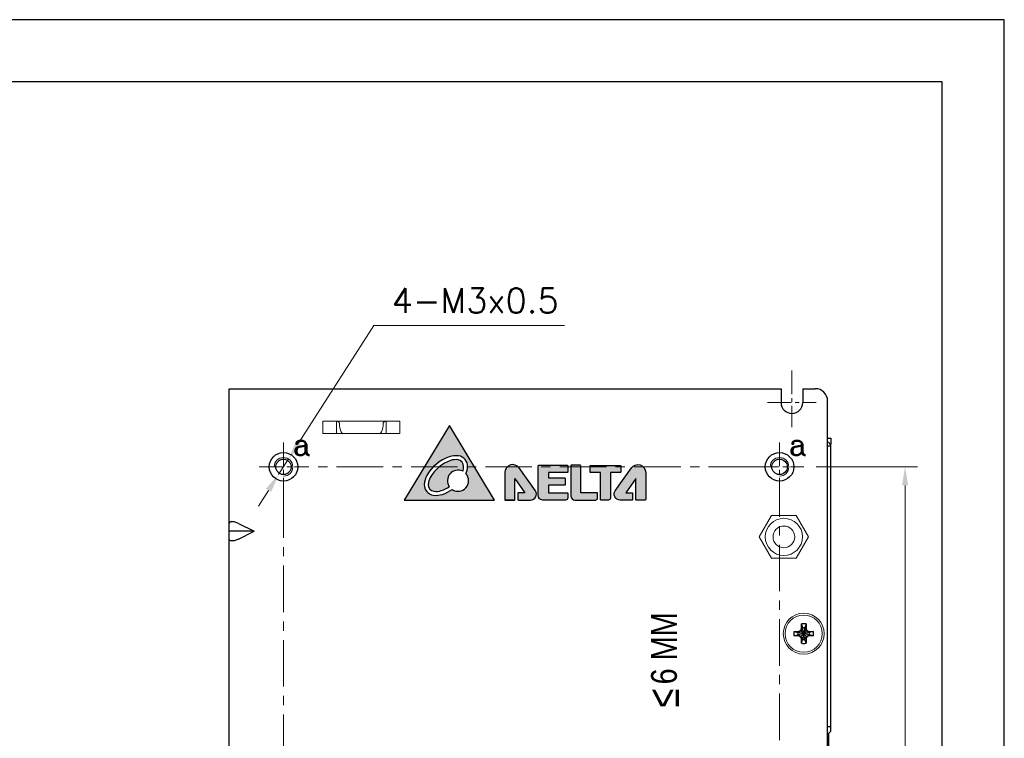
# Model space of a CAD drawing. Header units: inches. Extents: x 0 to 5108, y 0 to 2887.
# Tile 8 of 8: x 261 to 420, y 181 to 297. Entities that reach past the tile are written whole.
import ezdxf

# ---------------------------------------------------------------- set-up
doc = ezdxf.new("R2010")
doc.units = ezdxf.units.IN
doc.header["$MEASUREMENT"] = 0
doc.linetypes.add('CENTER', pattern=[0.6, 0.375, -0.075, 0.075, -0.075])
doc.linetypes.add('CENTER2', pattern=[28.574999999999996, 19.05, -3.174999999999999, 3.174999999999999, -3.174999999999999])
for name, color, linetype, lineweight in [('Center', 1, 'CENTER2', 9), ('Dimension', 2, 'Continuous', 9), ('Line', 3, 'Continuous', 25)]:
    doc.layers.add(name, color=color, linetype=linetype, lineweight=lineweight)
doc.styles.add('arial', font='arial.ttf', dxfattribs={"height": 5})
doc.styles.add('ROMANC', font='romanc')
doc.styles.add('ROMANS', font='romans')
doc.dimstyles.new('yutana', dxfattribs={"dimscale": 2, "dimtxt": 2, "dimasz": 1.5, "dimexe": 1, "dimexo": 1, "dimgap": 1, "dimtad": 1, "dimdec": 1, "dimzin": 0, "dimdsep": 46, "dimtxsty": 'ROMANS', "dimcen": 0, "dimadec": 0, "dimazin": 0, "dimtp": 0.01, "dimtm": 0.01, "dimtfac": 1, "dimtdec": 1, "dimtmove": 0, "dimatfit": 3, "dimfxl": 1, "dimtolj": 1, "dimtzin": 0, "dimlwd": 0, "dimlwe": 0, "dimarcsym": 0})

# ---------------------------------------------------------------- blocks, each defined once
blk = doc.blocks.new('*D22')
at = {"layer": 'Defpoints', "color": 0}
for p in [(387.6824804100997, 224.9000000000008), (404, 224.9000000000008), (387.6824804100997, 104.8999999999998)]:
    blk.add_point(p, dxfattribs=at)
at = {"layer": 'Dimension', "color": 0, "lineweight": 0}
for p, q in [((389.6824804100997, 224.9000000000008), (406, 224.9000000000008)), ((403.9999999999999, 107.8999999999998), (404, 221.9000000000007)), ((389.6824804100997, 104.8999999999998), (405.9999999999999, 104.8999999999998))]:
    blk.add_line(p, q, dxfattribs=at)
at = {"layer": 'Dimension', "color": 0}
for points in [[(403.5, 221.9000000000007), (404.4999999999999, 221.9000000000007), (404, 224.9000000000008)], [(403.4999999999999, 107.8999999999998), (404.4999999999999, 107.8999999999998), (403.9999999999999, 104.8999999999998)]]:
    blk.add_solid(points, dxfattribs=at)
at = {"layer": 'Dimension', "color": 0, "insert": (400, 164.9000000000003), "char_height": 4, "attachment_point": 5, "rotation": 90, "style": 'ROMANS'}
blk.add_mtext('\\A1;120.0', dxfattribs=at)
blk = doc.blocks.new('*D7')
at = {"layer": 'Defpoints', "color": 0}
for p in [(304.5564650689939, 226.1647585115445), (302.9435349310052, 223.6352414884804)]:
    blk.add_point(p, dxfattribs=at)
at = {"layer": 'Dimension', "color": 0, "lineweight": 0}
for p, q in [((318.2918674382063, 247.7056382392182), (306.1693952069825, 228.6942755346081)), ((349.0537722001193, 247.7056382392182), (318.2918674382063, 247.7056382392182)), ((302.9435349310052, 223.6352414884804), (304.5564650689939, 226.1647585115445)), ((301.3306047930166, 221.1057244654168), (299.7176746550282, 218.5762074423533))]:
    blk.add_line(p, q, dxfattribs=at)
at = {"layer": 'Dimension', "color": 0}
for points in [[(305.7478090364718, 228.9630972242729), (306.590981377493, 228.4254538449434), (304.5564650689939, 226.1647585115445)], [(300.909018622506, 221.3745461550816), (301.7521909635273, 220.8369027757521), (302.9435349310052, 223.6352414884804)]]:
    blk.add_solid(points, dxfattribs=at)
at = {"layer": 'Dimension', "color": 0, "insert": (334.6728198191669, 251.7056382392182), "char_height": 4, "attachment_point": 5, "style": 'ROMANS'}
blk.add_mtext('\\A1;4-M3x0.5', dxfattribs=at)

msp = doc.modelspace()

# ---------------------------------------------------------------- hatches: boundary and pattern name
h = msp.add_hatch(color=256)
edge = h.paths.add_edge_path(flags=16)
edge.add_arc((331.7485276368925, 224.9929649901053), 1.689023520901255, 357.4529575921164, 442.0094395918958)
edge.add_arc((331.5354814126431, 223.4752480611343), 3.221620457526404, 82.0094395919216, 108.888786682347)
edge.add_arc((332.6397008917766, 220.2480260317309), 6.632523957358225, 108.888786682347, 150.5736105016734)
edge.add_arc((329.6688461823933, 221.9238198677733), 3.221620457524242, 150.5736105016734, 177.4529575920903)
edge.add_arc((328.1377633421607, 221.9919279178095), 1.689023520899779, 177.4529575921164, 262.0094395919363)
edge.add_arc((328.3508095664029, 223.5096448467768), 3.22162045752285, 262.0094395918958, 288.8887866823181)
edge.add_arc((327.2465900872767, 226.7368668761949), 6.632523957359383, 288.8887866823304, 303.9403117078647)
edge.add_arc((331.8942313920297, 222.6549771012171), 1.705917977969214, 236.3810211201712, 401.3695137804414)
edge.add_arc((330.217444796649, 225.0610730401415), 3.221620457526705, 336.6160173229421, 357.4529575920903)
edge = h.paths.add_edge_path(flags=0)
edge.add_arc((331.7485276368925, 224.9929649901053), 1.051968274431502, 357.4529575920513, 442.0094395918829)
edge.add_arc((331.5354814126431, 223.4752480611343), 2.584565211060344, 82.00943959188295, 108.8887866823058)
edge.add_arc((332.6397008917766, 220.2480260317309), 5.995468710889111, 108.8887866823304, 150.5736105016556)
edge.add_arc((329.6688461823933, 221.9238198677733), 2.584565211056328, 150.5736105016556, 177.4529575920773)
edge.add_arc((328.1377633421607, 221.9919279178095), 1.051968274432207, 177.4529575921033, 262.0094395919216)
edge.add_arc((328.3508095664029, 223.5096448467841), 2.584565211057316, 262.0094395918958, 288.8887866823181)
edge.add_arc((327.2465900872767, 226.7368668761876), 5.995468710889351, 288.8887866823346, 302.7061557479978)
edge.add_arc((331.8942313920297, 222.6549771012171), 1.705917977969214, 63.7419992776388, 214.3685162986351, ccw=False)
edge.add_arc((330.217444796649, 225.0610730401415), 2.584565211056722, 340.1830411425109, 357.4529575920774)
h.paths.add_polyline_path([(337.768011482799, 219.548432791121), (330.5040407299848, 231.548432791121), (323.2036975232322, 219.548432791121)])
h = msp.add_hatch(color=256)
edge = h.paths.add_edge_path()
edge.add_arc((344.9037312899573, 225.0867225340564), 0.0649707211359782, 89.99999999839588, 179.9999999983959, ccw=False)
edge.add_line((344.9037312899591, 225.1516932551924), (349.5137920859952, 225.1516932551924))
edge.add_arc((349.5137920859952, 225.0867225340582), 0.0649707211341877, 2.5124791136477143e-11, 90, ccw=False)
edge.add_line((349.5787628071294, 225.0867225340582), (349.5787628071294, 224.0318173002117))
edge.add_arc((349.5137920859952, 224.0318173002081), 0.0649707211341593, -89.99999999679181, 3.2081857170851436e-09, ccw=False)
edge.add_line((349.5137920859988, 223.9668465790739), (346.4899021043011, 223.9668465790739))
edge.add_line((346.4899021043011, 223.9668465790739), (346.4899021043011, 223.1124856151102))
edge.add_line((346.4899021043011, 223.1124856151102), (349.0956767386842, 223.1124856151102))
edge.add_arc((349.095676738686, 223.0475148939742), 0.0649707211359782, 1.6041212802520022e-09, 90.00000000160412, ccw=False)
edge.add_line((349.160647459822, 223.0475148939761), (349.160647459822, 222.0117471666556))
edge.add_arc((349.095676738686, 222.0117471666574), 0.0649707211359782, 269.9999999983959, 359.9999999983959, ccw=False)
edge.add_line((349.0956767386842, 221.9467764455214), (346.4899021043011, 221.9467764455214))
edge.add_line((346.4899021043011, 221.9467764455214), (346.4899021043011, 220.723542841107))
edge.add_line((346.4899021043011, 220.723542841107), (349.5137920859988, 220.723542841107))
edge.add_arc((349.5137920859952, 220.6585721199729), 0.0649707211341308, -3.233196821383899e-09, 89.99999999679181, ccw=False)
edge.add_line((349.5787628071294, 220.6585721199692), (349.5787628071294, 219.8724782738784))
edge.add_arc((349.2547173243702, 219.8724782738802), 0.3240454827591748, 269.9999999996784, 359.9999999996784, ccw=False)
edge.add_line((349.2547173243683, 219.548432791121), (345.553438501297, 219.548432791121))
edge.add_arc((345.5534385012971, 220.2631107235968), 0.7146779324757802, 180.0000000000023, 269.99999999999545, ccw=False)
edge.add_line((344.8387605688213, 220.2631107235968), (344.8387605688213, 225.0867225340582))
edge = h.paths.add_edge_path()
edge.add_line((358.1277443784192, 225.0739641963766), (358.1277443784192, 224.0293551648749))
edge.add_arc((358.0627736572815, 224.0293551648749), 0.0649707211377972, -90, 0, ccw=False)
edge.add_line((358.0627736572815, 223.9643844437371), (356.4637885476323, 223.9643844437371))
edge.add_line((356.4637885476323, 223.9643844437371), (356.4637885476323, 219.8724782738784))
edge.add_arc((356.1397430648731, 219.8724782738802), 0.3240454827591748, 269.9999999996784, 359.9999999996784, ccw=False)
edge.add_line((356.1397430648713, 219.548432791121), (354.9486279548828, 219.548432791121))
edge.add_arc((354.9486279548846, 219.6134035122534), 0.0649707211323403, 179.9999999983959, 269.9999999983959, ccw=False)
edge.add_line((354.8836572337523, 219.6134035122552), (354.8836572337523, 223.9643844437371))
edge.add_line((354.8836572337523, 223.9643844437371), (353.26564653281, 223.9643844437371))
edge.add_arc((353.2656465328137, 224.0293551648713), 0.0649707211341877, 179.9999999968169, 269.99999999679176, ccw=False)
edge.add_line((353.2006758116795, 224.0293551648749), (353.2006758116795, 225.0739641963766))
edge.add_arc((353.2656465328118, 225.0739641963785), 0.0649707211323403, 90.00000000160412, 180.0000000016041, ccw=False)
edge.add_line((353.26564653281, 225.1389349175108), (358.0627736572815, 225.1389349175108))
edge.add_arc((358.0627736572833, 225.0739641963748), 0.0649707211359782, 1.6041212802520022e-09, 90.00000000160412, ccw=False)
edge = h.paths.add_edge_path()
edge.add_line((354.3917897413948, 219.8724782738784), (354.3917897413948, 220.6460376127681))
edge.add_arc((354.3268190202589, 220.6460376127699), 0.0649707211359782, 359.9999999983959, 449.9999999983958)
edge.add_line((354.3268190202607, 220.7110083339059), (351.6791880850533, 220.7110083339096))
edge.add_line((351.6791880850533, 220.7110083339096), (351.6791880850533, 225.0825816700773))
edge.add_arc((351.6142173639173, 225.0825816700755), 0.0649707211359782, 1.6041136e-09, 90.0000000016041)
edge.add_line((351.6142173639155, 225.1475523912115), (350.1517168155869, 225.1475523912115))
edge.add_arc((350.1517168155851, 225.0825816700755), 0.0649707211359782, 89.9999999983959, 179.9999999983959)
edge.add_line((350.0867460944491, 225.0825816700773), (350.0867460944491, 220.2178098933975))
edge.add_arc((350.7561231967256, 220.2178098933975), 0.669377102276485, 180, 270)
edge.add_line((350.7561231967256, 219.548432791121), (354.0677442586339, 219.548432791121))
edge.add_arc((354.0677442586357, 219.8724782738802), 0.3240454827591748, 269.9999999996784, 359.9999999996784)
edge = h.paths.add_edge_path()
edge.add_line((360.055708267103, 220.6458137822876), (360.055708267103, 219.6134035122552))
edge.add_arc((359.990737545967, 219.613403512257), 0.0649707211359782, 269.9999999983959, 359.9999999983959, ccw=False)
edge.add_line((359.9907375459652, 219.548432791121), (358.0210193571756, 219.548432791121))
edge.add_arc((358.0210193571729, 220.4961686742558), 0.9477358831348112, 144.7268804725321, 270.00000000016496, ccw=False)
edge.add_line((357.2472796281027, 221.0434621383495), (359.8470066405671, 224.7188432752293))
edge.add_arc((360.8901556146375, 223.980987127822), 1.277729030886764, 1.2676082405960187e-11, 144.7268804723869, ccw=False)
edge.add_line((362.1678846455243, 223.9809871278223), (362.1678846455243, 219.6134035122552))
edge.add_arc((362.1029139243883, 219.613403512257), 0.0649707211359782, 269.9999999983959, 359.9999999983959, ccw=False)
edge.add_line((362.1029139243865, 219.548432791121), (360.6115392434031, 219.548432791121))
edge.add_arc((360.6115392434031, 219.6134035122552), 0.0649707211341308, 179.999999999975, 270, ccw=False)
edge.add_line((360.5465685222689, 219.6134035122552), (360.5465685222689, 223.004823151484))
edge.add_line((360.5465685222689, 223.004823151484), (358.9514405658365, 220.710784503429))
edge.add_line((358.9514405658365, 220.710784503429), (359.9907375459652, 220.7107845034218))
edge.add_arc((359.990737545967, 220.6458137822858), 0.0649707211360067, 1.629075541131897e-09, 90.00000000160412, ccw=False)
edge = h.paths.add_edge_path()
edge.add_line((341.5588045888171, 220.6458137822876), (341.5588045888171, 219.6134035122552))
edge.add_arc((341.6237753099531, 219.613403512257), 0.0649707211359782, 180.0000000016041, 270.0000000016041)
edge.add_line((341.6237753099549, 219.548432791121), (343.5934934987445, 219.548432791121))
edge.add_arc((343.5934934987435, 220.496168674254), 0.9477358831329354, 270.0000000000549, 395.2731195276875)
edge.add_line((344.3672332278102, 221.0434621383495), (341.767506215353, 224.7188432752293))
edge.add_arc((340.7243572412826, 223.980987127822), 1.277729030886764, 35.27311952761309, 179.9999999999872)
edge.add_line((339.4466282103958, 223.9809871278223), (339.4466282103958, 219.6134035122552))
edge.add_arc((339.5115989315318, 219.613403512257), 0.0649707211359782, 180.0000000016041, 270.0000000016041)
edge.add_line((339.5115989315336, 219.548432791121), (341.0029736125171, 219.548432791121))
edge.add_arc((341.0029736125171, 219.6134035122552), 0.0649707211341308, 270, 360.000000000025)
edge.add_line((341.0679443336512, 219.6134035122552), (341.0679443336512, 223.004823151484))
edge.add_line((341.0679443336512, 223.004823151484), (342.6630722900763, 220.710784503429))
edge.add_line((342.6630722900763, 220.710784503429), (341.6237753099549, 220.7107845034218))
edge.add_arc((341.6237753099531, 220.6458137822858), 0.0649707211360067, 89.9999999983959, 179.9999999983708)
edge = h.paths.add_edge_path(flags=16)
edge.add_spline(control_points=[(339.5144488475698, 219.5520140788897), (339.5144488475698, 219.5520140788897), (341.0003475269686, 219.5520140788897), (341.0003475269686, 219.5520140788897)], knot_values=[13, 13, 13, 13, 14, 14, 14, 14], degree=3, periodic=0)

# ---------------------------------------------------------------- linework, layer by layer
at = {"ltscale": 5}
for points in [[(0, 0), (420, 0), (420, 297), (0, 297)], [(10, 10), (410, 10), (410, 287), (10, 287)]]:
    msp.add_lwpolyline(points, close=True, dxfattribs=at)
msp.add_lwpolyline([(323.2036975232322, 219.548432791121), (337.768011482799, 219.548432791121), (330.5040407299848, 231.548432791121)], close=True)
for points in [[(341.5588045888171, 220.6458137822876), (341.5588045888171, 219.6134035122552, 0.4142135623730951), (341.6237753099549, 219.548432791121), (343.5934934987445, 219.548432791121, 0.6084466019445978), (344.3672332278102, 221.0434621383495), (341.767506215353, 224.7188432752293, 0.7313995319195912), (339.4466282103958, 223.9809871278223), (339.4466282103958, 219.6134035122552, 0.4142135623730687), (339.5115989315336, 219.548432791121), (341.0029736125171, 219.548432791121, 0.4142135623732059), (341.0679443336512, 219.6134035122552), (341.0679443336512, 223.004823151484), (342.6630722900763, 220.710784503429), (341.6237753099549, 220.7107845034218, 0.414213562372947)], [(344.8387605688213, 225.0867225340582, -0.4142135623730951), (344.9037312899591, 225.1516932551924), (349.5137920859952, 225.1516932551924, -0.4142135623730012), (349.5787628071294, 225.0867225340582), (349.5787628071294, 224.0318173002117, -0.4142135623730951), (349.5137920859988, 223.9668465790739), (346.4899021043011, 223.9668465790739), (346.4899021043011, 223.1124856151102), (349.0956767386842, 223.1124856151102, -0.4142135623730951), (349.160647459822, 223.0475148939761), (349.160647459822, 222.0117471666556, -0.4142135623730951), (349.0956767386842, 221.9467764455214), (346.4899021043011, 221.9467764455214), (346.4899021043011, 220.723542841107), (349.5137920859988, 220.723542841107, -0.414213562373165), (349.5787628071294, 220.6585721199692), (349.5787628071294, 219.8724782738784, -0.4142135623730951), (349.2547173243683, 219.548432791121), (345.553438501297, 219.548432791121, -0.4142135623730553), (344.8387605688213, 220.2631107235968)], [(354.3917897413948, 219.8724782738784), (354.3917897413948, 220.6460376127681, 0.4142135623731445), (354.3268190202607, 220.7110083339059), (351.6791880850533, 220.7110083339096), (351.6791880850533, 225.0825816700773, 0.4142135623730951), (351.6142173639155, 225.1475523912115), (350.1517168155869, 225.1475523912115, 0.4142135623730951), (350.0867460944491, 225.0825816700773), (350.0867460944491, 220.2178098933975, 0.4142135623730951), (350.7561231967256, 219.548432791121), (354.0677442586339, 219.548432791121, 0.4142135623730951)], [(358.1277443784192, 225.0739641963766), (358.1277443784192, 224.0293551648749, -0.4142135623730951), (358.0627736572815, 223.9643844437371), (356.4637885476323, 223.9643844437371), (356.4637885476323, 219.8724782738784, -0.4142135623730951), (356.1397430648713, 219.548432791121), (354.9486279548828, 219.548432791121, -0.4142135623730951), (354.8836572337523, 219.6134035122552), (354.8836572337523, 223.9643844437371), (353.26564653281, 223.9643844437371, -0.4142135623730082), (353.2006758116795, 224.0293551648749), (353.2006758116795, 225.0739641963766, -0.4142135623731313), (353.26564653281, 225.1389349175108), (358.0627736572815, 225.1389349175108, -0.4142135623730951)], [(360.055708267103, 220.6458137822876), (360.055708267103, 219.6134035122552, -0.4142135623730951), (359.9907375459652, 219.548432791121), (358.0210193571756, 219.548432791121, -0.6084466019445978), (357.2472796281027, 221.0434621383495), (359.8470066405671, 224.7188432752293, -0.7313995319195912), (362.1678846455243, 223.9809871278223), (362.1678846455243, 219.6134035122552, -0.4142135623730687), (362.1029139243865, 219.548432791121), (360.6115392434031, 219.548432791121, -0.4142135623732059), (360.5465685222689, 219.6134035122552), (360.5465685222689, 223.004823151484), (358.9514405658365, 220.710784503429), (359.9907375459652, 220.7107845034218, -0.414213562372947)]]:
    msp.add_lwpolyline(points, format="xyb", close=True)
for centre, radius, start, end in [((332.6397008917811, 220.2480260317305), 6.632523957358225, 108.8887866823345, 150.5736105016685), ((332.6397008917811, 220.2480260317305), 5.995468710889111, 108.8887866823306, 150.5736105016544), ((331.5354814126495, 223.4752480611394), 3.221620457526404, 82.00943959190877, 108.8887866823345), ((331.5354814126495, 223.4752480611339), 2.584565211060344, 82.00943959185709, 108.8887866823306), ((331.748527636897, 224.9929649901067), 1.051968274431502, 357.4529575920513, 82.00943959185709), ((331.748527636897, 224.9929649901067), 1.689023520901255, 357.4529575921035, 82.00943959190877), ((331.8942313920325, 222.654977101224), 1.705917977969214, 63.74199927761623, 214.3685162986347), ((330.2174447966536, 225.0610730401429), 2.584565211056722, 340.1830411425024, 357.4529575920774), ((330.2174447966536, 225.0610730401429), 3.221620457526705, 336.6160173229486, 357.4529575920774), ((329.6688461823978, 221.9238198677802), 3.221620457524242, 150.5736105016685, 177.4529575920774), ((329.6688461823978, 221.9238198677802), 2.584565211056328, 150.5736105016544, 177.4529575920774), ((331.8942313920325, 222.654977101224), 1.705917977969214, 236.381021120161, 41.36951378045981), ((328.1377633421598, 221.9919279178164), 1.689023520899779, 177.4529575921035, 262.0094395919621), ((328.1377633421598, 221.9919279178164), 1.051968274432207, 177.4529575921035, 262.0094395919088), ((328.3508095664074, 223.5096448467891), 2.584565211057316, 262.0094395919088, 288.8887866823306), ((327.2465900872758, 226.7368668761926), 5.995468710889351, 288.8887866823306, 302.7061557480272), ((327.2465900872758, 226.7368668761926), 6.632523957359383, 288.8887866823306, 303.9403117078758), ((328.3508095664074, 223.5096448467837), 3.22162045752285, 262.0094395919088, 288.8887866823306)]:
    msp.add_arc(centre, radius, start, end)
msp.add_open_spline([(339.5144488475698, 219.5520140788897), (339.5144488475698, 219.5520140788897), (341.0003475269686, 219.5520140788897), (341.0003475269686, 219.5520140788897)], degree=3)
at = {"layer": 'Center', "color": 7, "linetype": 'CENTER2', "ltscale": 0.2}
for p, q in [((385.75, 240.4324804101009), (385.75, 231.3175195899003)), ((381.8175195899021, 235.25), (389.6824804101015, 235.25)), ((303.7499999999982, 228.8324804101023), (303.7499999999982, 220.967519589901)), ((383.7499999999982, 228.8324804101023), (383.7499999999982, 220.967519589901)), ((299.8175195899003, 224.9000000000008), (307.6824804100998, 224.9000000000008)), ((379.8175195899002, 224.9000000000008), (387.6824804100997, 224.9000000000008))]:
    msp.add_line(p, q, dxfattribs=at)
at = {"layer": 'Center', "color": 7, "linetype": 'CENTER', "ltscale": 20}
for p, q in [((379.8175195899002, 224.9000000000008), (307.6824804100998, 224.9000000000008)), ((303.7499999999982, 220.967519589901), (303.7499999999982, 108.8324804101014)), ((383.7499999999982, 108.8324804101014), (383.7499999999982, 220.967519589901))]:
    msp.add_line(p, q, dxfattribs=at)
at = {"layer": 'Dimension', "color": 7}
for p, q in [((310.1000454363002, 232.2500056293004), (322.5000454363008, 232.2500056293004)), ((310.1000454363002, 230.2500056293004), (310.1000454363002, 232.2500056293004)), ((312.3000454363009, 230.2500056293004), (312.3000454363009, 232.2500056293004)), ((320.3000454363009, 230.2500056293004), (320.3000454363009, 232.2500056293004)), ((322.5000454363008, 230.2500056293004), (322.5000454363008, 232.2500056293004)), ((312.8000000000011, 231.5000035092), (312.8000000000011, 231.7500035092)), ((319.8000000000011, 231.5000035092), (319.8000000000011, 231.7500035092)), ((310.1000454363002, 230.2500056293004), (322.5000454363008, 230.2500056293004)), ((380.487121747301, 213.5999999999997), (382.4681029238, 217.0311600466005)), ((382.4681029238, 217.0311600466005), (386.4300652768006, 217.0311600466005)), ((386.4300652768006, 217.0311600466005), (388.4110464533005, 213.5999999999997)), ((382.4681029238, 210.1688399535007), (380.487121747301, 213.5999999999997)), ((388.4110464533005, 213.5999999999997), (386.4300652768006, 210.1688399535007)), ((386.4300652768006, 210.1688399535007), (382.4681029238, 210.1688399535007))]:
    msp.add_line(p, q, dxfattribs=at)
for centre, radius in [((384.4500000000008, 213.5999999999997), 3), ((384.4500000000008, 213.5999999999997), 1.75), ((387.6500000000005, 198.0000000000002), 3.300060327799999), ((387.6500000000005, 198.0000000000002), 3)]:
    msp.add_circle(centre, radius, dxfattribs=at)
for centre, radius, start, end in [((312.3000000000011, 231.7500035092), 0.5, 0, 90), ((320.3000000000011, 231.7500035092), 0.5, 90, 180), ((314.8000000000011, 231.5000035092), 2, 180, 219.0002217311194), ((317.8000000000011, 231.5000035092), 2, 320.9997782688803, 0)]:
    msp.add_arc(centre, radius, start, end, dxfattribs=at)
at = {"layer": 'Dimension', "color": 7, "linetype": 'Continuous'}
for centre in [(303.75, 224.9000000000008), (383.75, 224.9000000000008)]:
    msp.add_arc(centre, 1.5, 270, 180, dxfattribs=at)
at = {"layer": 'Line', "color": 7}
for p, q in [((295, 237.4999999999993), (384, 237.4999999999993)), ((295, 81.50000000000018), (295, 237.4999999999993)), ((384, 237.4999999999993), (384, 235.25)), ((387.5, 237.4999999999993), (389.5, 237.4999999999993)), ((387.5, 237.4999999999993), (387.5, 235.25)), ((391.5, 59.5000000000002), (391.5, 235.4999999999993)), ((391.5, 229.4999999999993), (392, 229.4999999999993)), ((392, 229.4999999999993), (392, 228.4999999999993)), ((391.5, 228.3000000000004), (392, 228.3000000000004)), ((392, 182.2513700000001), (392, 228.3000000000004)), ((299, 214.4999999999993), (295, 214.4999999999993)), ((296.5, 215.7499999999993), (299, 214.4999999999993)), ((296.5, 213.2499999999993), (299, 214.4999999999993)), ((386.8333690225, 198.370000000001), (387.1858989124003, 198.5735332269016)), ((387.1858989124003, 198.5735332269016), (387.2799999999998, 198.8166309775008)), ((387.1858989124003, 198.5735332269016), (387.2051905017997, 198.444809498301)), ((387.4650000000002, 198.8948127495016), (387.2051905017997, 198.444809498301)), ((387.2799999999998, 198.8166309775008), (387.2799999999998, 199.5566309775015)), ((387.2799999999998, 199.5566309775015), (387.4650000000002, 198.9318127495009)), ((387.2799999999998, 198.8166309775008), (387.4650000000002, 198.8948127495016)), ((387.8350000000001, 197.0681872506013), (387.4650000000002, 198.9318127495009)), ((387.4650000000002, 198.9318127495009), (387.4650000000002, 198.8948127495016)), ((387.8350000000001, 198.9318127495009), (387.4650000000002, 197.0681872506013)), ((387.8350000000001, 197.1051872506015), (387.4650000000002, 198.8948127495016)), ((387.8350000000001, 198.8948127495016), (387.4650000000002, 197.1051872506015)), ((388.0199999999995, 199.5566309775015), (387.8350000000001, 198.9318127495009)), ((387.8350000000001, 198.8948127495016), (387.8350000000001, 198.9318127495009)), ((388.0199999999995, 198.8166309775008), (387.8350000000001, 198.8948127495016)), ((388.0948094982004, 198.444809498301), (387.8350000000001, 198.8948127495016)), ((388.0199999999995, 199.5566309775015), (388.0199999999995, 198.8166309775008)), ((388.0199999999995, 198.8166309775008), (388.1141010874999, 198.5735332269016)), ((388.1141010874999, 198.5735332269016), (388.0948094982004, 198.444809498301)), ((388.1141010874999, 198.5735332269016), (388.4666309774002, 198.370000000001)), ((386.0933690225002, 198.370000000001), (386.8333690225, 198.370000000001)), ((386.0933690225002, 198.370000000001), (386.7181872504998, 198.1850000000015)), ((386.0933690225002, 197.6300000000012), (386.7181872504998, 197.8150000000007)), ((386.8333690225, 197.6300000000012), (386.0933690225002, 197.6300000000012)), ((388.5818127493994, 198.1850000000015), (386.7181872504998, 197.8150000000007)), ((386.7551872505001, 198.1850000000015), (386.7181872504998, 198.1850000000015)), ((388.5818127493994, 197.8150000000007), (386.7181872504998, 198.1850000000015)), ((386.7181872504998, 197.8150000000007), (386.7551872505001, 197.8150000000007)), ((387.2051905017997, 198.444809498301), (386.7551872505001, 198.1850000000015)), ((386.8333690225, 198.370000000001), (386.7551872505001, 198.1850000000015)), ((388.5448127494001, 198.1850000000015), (386.7551872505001, 197.8150000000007)), ((388.5448127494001, 197.8150000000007), (386.7551872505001, 198.1850000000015)), ((386.7551872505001, 197.8150000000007), (387.2051905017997, 197.5551905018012)), ((386.8333690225, 197.6300000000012), (386.7551872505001, 197.8150000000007)), ((387.1858989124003, 197.4264667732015), (386.8333690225, 197.6300000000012)), ((387.1858989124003, 197.4264667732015), (387.2051905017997, 197.5551905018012)), ((387.2799999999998, 197.1833690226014), (387.1858989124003, 197.4264667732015)), ((388.0948094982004, 198.444809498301), (387.2051905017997, 197.5551905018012)), ((388.0948094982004, 197.5551905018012), (387.2051905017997, 198.444809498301)), ((387.2051905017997, 197.5551905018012), (387.4650000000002, 197.1051872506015)), ((387.2799999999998, 196.4433690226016), (387.2799999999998, 197.1833690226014)), ((387.2799999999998, 197.1833690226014), (387.4650000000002, 197.1051872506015)), ((387.2799999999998, 196.4433690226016), (387.4650000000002, 197.0681872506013)), ((387.4650000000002, 197.1051872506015), (387.4650000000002, 197.0681872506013)), ((387.8350000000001, 197.1051872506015), (388.0948094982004, 197.5551905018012)), ((388.0199999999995, 197.1833690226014), (387.8350000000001, 197.1051872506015)), ((387.8350000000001, 197.0681872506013), (387.8350000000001, 197.1051872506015)), ((388.0199999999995, 196.4433690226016), (387.8350000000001, 197.0681872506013)), ((388.1141010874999, 197.4264667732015), (388.0199999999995, 197.1833690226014)), ((388.0199999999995, 197.1833690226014), (388.0199999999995, 196.4433690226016)), ((388.5448127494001, 198.1850000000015), (388.0948094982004, 198.444809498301)), ((388.0948094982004, 197.5551905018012), (388.5448127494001, 197.8150000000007)), ((388.1141010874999, 197.4264667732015), (388.0948094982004, 197.5551905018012)), ((388.4666309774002, 197.6300000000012), (388.1141010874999, 197.4264667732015)), ((388.4666309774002, 198.370000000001), (389.2066309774, 198.370000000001)), ((388.4666309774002, 198.370000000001), (388.5448127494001, 198.1850000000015)), ((388.4666309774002, 197.6300000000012), (388.5448127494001, 197.8150000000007)), ((389.2066309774, 197.6300000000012), (388.4666309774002, 197.6300000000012)), ((388.5818127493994, 198.1850000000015), (388.5448127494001, 198.1850000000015)), ((388.5448127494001, 197.8150000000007), (388.5818127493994, 197.8150000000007)), ((389.2066309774, 198.370000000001), (388.5818127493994, 198.1850000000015)), ((389.2066309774, 197.6300000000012), (388.5818127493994, 197.8150000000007)), ((391.5, 182.9998981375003), (392, 182.9998981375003)), ((392, 182.2513700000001), (391.7000000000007, 181.9513699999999)), ((391.7000000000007, 178.5513700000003), (391.7000000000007, 181.9513699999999))]:
    msp.add_line(p, q, dxfattribs=at)
for centre in [(303.75, 224.9000000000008), (383.75, 224.9000000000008)]:
    msp.add_circle(centre, 2.300009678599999, dxfattribs=at)
at = {"layer": 'Line', "color": 7, "linetype": 'Continuous'}
for centre in [(303.75, 224.9000000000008), (383.75, 224.9000000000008)]:
    msp.add_circle(centre, 1.25, dxfattribs=at)
at = {"layer": 'Line', "color": 7}
for centre, radius, start, end in [((389.5, 235.4999999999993), 2, 0, 90), ((385.75, 235.25), 1.75, 180, 0), ((391.4000000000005, 228.3000000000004), 0.6, 0, 79.98316642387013), ((387.6500000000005, 198.0000000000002), 1.6, 76.6293243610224, 103.3706756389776), ((387.6500000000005, 198.0000000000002), 0.95, 78.77064894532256, 101.2293510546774), ((387.6500000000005, 198.0000000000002), 1.6, 166.6293243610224, 193.3706756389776), ((387.6500000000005, 198.0000000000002), 0.95, 168.7706489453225, 191.2293510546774), ((387.6500000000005, 198.0000000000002), 0.95, 258.7706489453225, 281.2293510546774), ((387.6500000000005, 198.0000000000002), 0.95, 348.7706489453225, 11.22935105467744), ((387.6500000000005, 198.0000000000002), 1.6, 346.6293243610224, 13.3706756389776), ((387.6500000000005, 198.0000000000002), 1.6, 256.6293243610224, 283.3706756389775)]:
    msp.add_arc(centre, radius, start, end, dxfattribs=at)
for points, knots in [([(296.5, 215.7499999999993), (296.4088580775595, 215.7955709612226), (296.2262676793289, 215.8787682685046), (295.9512391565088, 215.9774546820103), (295.6891631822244, 216.0423012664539), (295.4537945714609, 216.067599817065), (295.257761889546, 216.0505911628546), (295.1073256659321, 215.9892826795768), (295.0152438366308, 215.8806518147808), (295, 215.7929125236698), (295, 215.7499999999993)], [0, 0, 0, 0, 0.3056993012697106, 0.6012638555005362, 0.8754135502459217, 1.11388871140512, 1.308276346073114, 1.460986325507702, 1.588590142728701, 1.717327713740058, 1.717327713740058, 1.717327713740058, 1.717327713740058]), ([(296.5, 213.2499999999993), (296.4088580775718, 213.2044290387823), (296.226267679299, 213.1212317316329), (295.9512391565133, 213.0225453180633), (295.6891631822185, 212.9576987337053), (295.4537945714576, 212.9324001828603), (295.2577618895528, 212.9494088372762), (295.1073256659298, 213.0107173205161), (295.0152438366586, 213.1193481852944), (295, 213.2070874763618), (295, 213.2499999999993)], [0, 0, 0, 0, 0.3056993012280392, 0.6012638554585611, 0.8754135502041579, 1.113888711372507, 1.308276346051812, 1.4609863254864, 1.588590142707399, 1.717327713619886, 1.717327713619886, 1.717327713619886, 1.717327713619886])]:
    msp.add_open_spline(points, degree=3, knots=knots, dxfattribs=at)

# ---------------------------------------------------------------- texts
at = {"layer": 'Dimension', "color": 7, "style": 'ROMANC'}
for p in [(305.2185520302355, 226.770927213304), (385.2185520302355, 226.770927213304)]:
    msp.add_text('a', height=3.5, dxfattribs=at).set_placement(p)
at = {"layer": 'Dimension', "color": 7, "linetype": 'Continuous', "style": 'arial', "width": 0.8}
for s, height, p in [(' 6 MM', 4.166333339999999, (367.191586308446, 188.5205801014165)), ('≤', 4.999799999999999, (367.5315477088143, 186.0953711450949))]:
    msp.add_text(s, height=height, rotation=90, dxfattribs=at).set_placement(p)

# ---------------------------------------------------------------- dimensions: what is measured, and where the dimension line sits
at = {"layer": 'Dimension', "color": 7}
dim = msp.add_diameter_dim_2p(p1=(302.9435349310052, 223.6352414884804), p2=(304.5564650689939, 226.1647585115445), text='4-M3x0.5', dimstyle='yutana', override={"dimscale": 2, "dimasz": 1.5, "dimtoh": 1}, dxfattribs=at)
dim.commit()
dim.dimension.update_dxf_attribs({"geometry": '*D7', "text_midpoint": (334.6728198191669, 247.7056382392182), "dimtype": 163})
dim = msp.add_linear_dim(base=(404, 224.9000000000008), p1=(387.6824804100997, 104.8999999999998), p2=(387.6824804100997, 224.9000000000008), angle=90, dimstyle='yutana', override={"dimscale": 2, "dimasz": 1.5}, dxfattribs=at)
dim.commit()
dim.dimension.update_dxf_attribs({"geometry": '*D22', "text_midpoint": (400, 164.9000000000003)})

doc.saveas('drawing.dxf')
